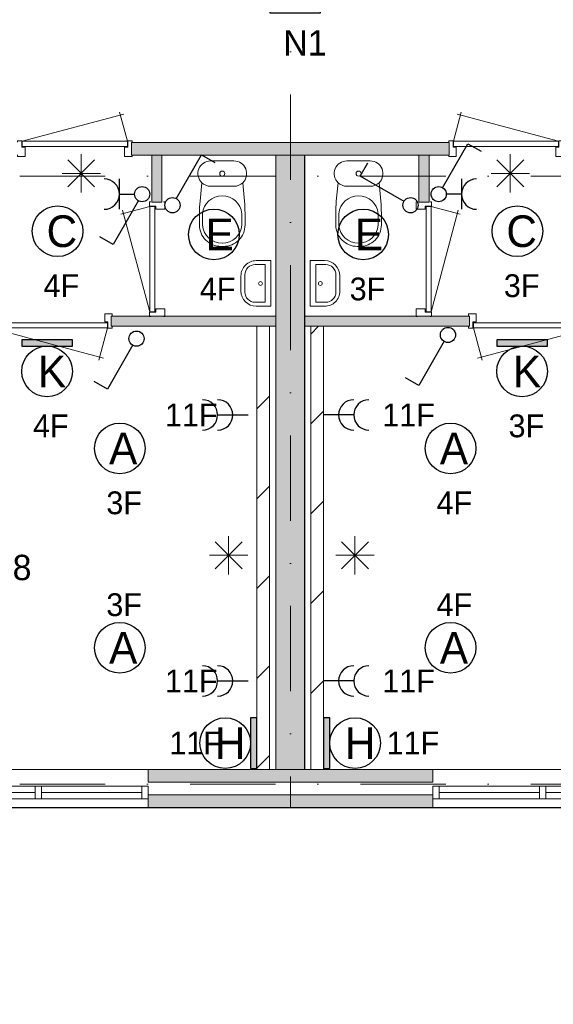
# Model space of a CAD drawing. Header units: millimetres. Extents: x 84337 to 168437, y -3060 to 56340.
# Tile 8 of 84: x 101781 to 105997, y 3132 to 10904. Entities that reach past the tile are written whole.
import ezdxf
from ezdxf.enums import TextEntityAlignment as Align
from ezdxf.xclip import XClip

# ---------------------------------------------------------------- set-up
doc = ezdxf.new("R2010")
doc.units = ezdxf.units.MM
doc.header["$PDMODE"] = 3
doc.header["$PDSIZE"] = 1
doc.linetypes.add('DGN4', pattern=[1345.6, 672.8, -336.4, 0, -336.4])
for name, color, linetype in [('14', 7, 'Continuous'), ('16', 7, 'Continuous'), ('17', 7, 'Continuous'), ('18', 7, 'Continuous'), ('19', 7, 'Continuous'), ('20', 7, 'Continuous'), ('30', 7, 'Continuous'), ('32', 7, 'Continuous'), ('33', 7, 'Continuous'), ('40', 7, 'Continuous'), ('48', 7, 'Continuous'), ('5', 7, 'Continuous'), ('56', 7, 'Continuous'), ('58', 7, 'Continuous'), ('62', 7, 'Continuous')]:
    doc.layers.add(name, color=color, linetype=linetype)
doc.styles.add('dgn001', font='dgn001.shx')
doc.styles.add('dgn003', font='dgn003.shx')
doc.styles.get("Standard").update_dxf_attribs({"font": 'arial.ttf'})
doc.dimstyles.get("Standard").update_dxf_attribs({"dimtxt": 0.18, "dimasz": 0.18, "dimexe": 0.18, "dimexo": 0.0625, "dimgap": 0.09, "dimtad": 0, "dimtih": 1, "dimtoh": 1, "dimdec": 4, "dimzin": 0, "dimdsep": 46, "dimtxsty": 'Standard', "dimcen": 0.09, "dimadec": 0, "dimazin": 0, "dimtfac": 1, "dimtdec": 4, "dimtofl": 0, "dimtmove": 0, "dimatfit": 3, "dimfxl": 1, "dimtolj": 1, "dimtzin": 0, "dimarcsym": 0})

# ---------------------------------------------------------------- blocks, each defined once
blk = doc.blocks.new('EA713')
at = {"layer": '18'}
blk.add_hatch(color=3, dxfattribs=at).paths.add_polyline_path([(0, -200), (0, 200), (-50, 200), (-50, -200)])
at = {"layer": '18', "color": 3, "linetype": 'Continuous', "lineweight": 30, "flags": 128}
blk.add_lwpolyline([(0, -200), (0, 200), (-50, 200), (-50, -200), (0, -200)], dxfattribs=at)
at = {"layer": '18', "color": 3, "linetype": 'Continuous', "lineweight": 30}
blk.add_circle((-250.01, -0.01), 200, dxfattribs=at)
at = {"layer": '18', "color": 1, "linetype": 'Continuous', "lineweight": 13, "style": 'dgn001'}
blk.add_text('11F', height=180, dxfattribs=at).set_placement((-276.05, 0), align=Align.MIDDLE_RIGHT)
at = {"layer": '18', "color": 2, "linetype": 'Continuous', "lineweight": 13, "style": 'dgn001'}
blk.add_text('H', height=249.99, dxfattribs=at).set_placement((-210.335, -0.005), align=Align.MIDDLE_CENTER)
blk = doc.blocks.new('EA925')
at = {"layer": '18'}
blk.add_hatch(color=3, dxfattribs=at).paths.add_polyline_path([(-200, -50), (200, -50), (200, 0), (-200, 0)])
at = {"layer": '18', "color": 3, "linetype": 'Continuous', "lineweight": 30, "flags": 128}
blk.add_lwpolyline([(-200, -50), (200, -50), (200, 0), (-200, 0), (-200, -50)], dxfattribs=at)
at = {"layer": '18', "color": 3, "linetype": 'Continuous', "lineweight": 30}
blk.add_circle((0, -250), 200, dxfattribs=at)
at = {"layer": '18', "color": 2, "linetype": 'Continuous', "lineweight": 13, "style": 'dgn001'}
blk.add_text('K', height=249.99, dxfattribs=at).set_placement((39.655, -250.005), align=Align.MIDDLE_CENTER)
at = {"layer": '18', "color": 1, "linetype": 'Continuous', "lineweight": 13, "style": 'dgn001'}
blk.add_text('4F', height=180, dxfattribs=at).set_placement((29.75, -590), align=Align.TOP_CENTER)
blk = doc.blocks.new('EA817')
at = {"layer": '18'}
blk.add_hatch(color=3, dxfattribs=at).paths.add_polyline_path([(50, -200), (50, 200), (0, 200), (0, -200)])
at = {"layer": '18', "color": 3, "linetype": 'Continuous', "lineweight": 30, "flags": 128}
blk.add_lwpolyline([(50, -200), (50, 200), (0, 200), (0, -200), (50, -200)], dxfattribs=at)
at = {"layer": '18', "color": 3, "linetype": 'Continuous', "lineweight": 30}
blk.add_circle((250, 0), 200, dxfattribs=at)
at = {"layer": '18', "color": 2, "linetype": 'Continuous', "lineweight": 13, "style": 'dgn001'}
blk.add_text('H', height=249.99, dxfattribs=at).set_placement((289.665, -0.005), align=Align.MIDDLE_CENTER)
at = {"layer": '18', "color": 1, "linetype": 'Continuous', "lineweight": 13, "style": 'dgn001'}
blk.add_text('11F', height=180, dxfattribs=at).set_placement((500, 0), align=Align.MIDDLE_LEFT)
blk = doc.blocks.new('EA930')
at = {"layer": '18'}
blk.add_hatch(color=3, dxfattribs=at).paths.add_polyline_path([(-200, -50), (200, -50), (200, 0), (-200, 0)])
at = {"layer": '18', "color": 3, "linetype": 'Continuous', "lineweight": 30, "flags": 128}
blk.add_lwpolyline([(-200, -50), (200, -50), (200, 0), (-200, 0), (-200, -50)], dxfattribs=at)
at = {"layer": '18', "color": 3, "linetype": 'Continuous', "lineweight": 30}
blk.add_circle((0, -250), 200, dxfattribs=at)
at = {"layer": '18', "color": 2, "linetype": 'Continuous', "lineweight": 13, "style": 'dgn001'}
blk.add_text('K', height=250, dxfattribs=at).set_placement((39.7, -250), align=Align.MIDDLE_CENTER)
at = {"layer": '18', "color": 1, "linetype": 'Continuous', "lineweight": 13, "style": 'dgn001'}
blk.add_text('3F', height=180, dxfattribs=at).set_placement((34, -590), align=Align.TOP_CENTER)
blk = doc.blocks.new('ED914')
at = {"layer": '20'}
h = blk.add_hatch(color=4, dxfattribs=at)
edge = h.paths.add_edge_path()
edge.add_arc((-0.4, -0.1), 80, 0, 360)
at = {"layer": '20', "color": 4, "linetype": 'Continuous', "lineweight": 40}
for p, q in [((-160, 160), (160, -160)), ((-160, -160), (160, 160))]:
    blk.add_line(p, q, dxfattribs=at)
at = {"layer": '20', "color": 3, "linetype": 'Continuous', "lineweight": 30, "flags": 128}
blk.add_lwpolyline([(-200, -200), (200, -200), (200, 200), (-200, 200), (-200, -200)], dxfattribs=at)
at = {"layer": '20', "color": 4, "linetype": 'Continuous', "lineweight": 40}
blk.add_circle((-0.4, -0.1), 80, dxfattribs=at)
at = {"layer": '20', "color": 1, "linetype": 'Continuous', "lineweight": 13, "style": 'dgn001'}
blk.add_text('5F', height=144, dxfattribs=at).set_placement((28, 238.4), align=Align.CENTER)
at = {"layer": '20', "color": 2, "linetype": 'Continuous', "lineweight": 30, "style": 'dgn001'}
blk.add_text('N1', height=200, dxfattribs=at).set_placement((76.6, -337.6), align=Align.TOP_CENTER)
blk = doc.blocks.new('EC6418')
at = {"layer": '18', "color": 3, "linetype": 'Continuous', "lineweight": 30}
blk.add_circle((0, 0), 200, dxfattribs=at)
at = {"layer": '18', "color": 1, "linetype": 'Continuous', "lineweight": 13, "style": 'dgn001'}
blk.add_text('3F', height=180, dxfattribs=at).set_placement((34, 250), align=Align.CENTER)
at = {"layer": '18', "color": 2, "linetype": 'Continuous', "lineweight": 13, "style": 'dgn001'}
blk.add_text('A', height=250, dxfattribs=at).set_placement((26.9, 0), align=Align.MIDDLE_CENTER)
blk = doc.blocks.new('EC6419')
at = {"layer": '18', "color": 3, "linetype": 'Continuous', "lineweight": 30}
blk.add_circle((-0.015, 0.01), 200, dxfattribs=at)
at = {"layer": '18', "color": 2, "linetype": 'Continuous', "lineweight": 13, "style": 'dgn001'}
blk.add_text('A', height=249.99, dxfattribs=at).set_placement((26.855, -0.005), align=Align.MIDDLE_CENTER)
at = {"layer": '18', "color": 1, "linetype": 'Continuous', "lineweight": 13, "style": 'dgn001'}
blk.add_text('3F', height=180, dxfattribs=at).set_placement((34, -340), align=Align.TOP_CENTER)
blk = doc.blocks.new('EC6420')
at = {"layer": '18', "color": 3, "linetype": 'Continuous', "lineweight": 30}
blk.add_circle((0, 0), 200, dxfattribs=at)
at = {"layer": '18', "color": 2, "linetype": 'Continuous', "lineweight": 13, "style": 'dgn001'}
blk.add_text('A', height=250, dxfattribs=at).set_placement((26.9, 0), align=Align.MIDDLE_CENTER)
at = {"layer": '18', "color": 1, "linetype": 'Continuous', "lineweight": 13, "style": 'dgn001'}
blk.add_text('4F', height=180, dxfattribs=at).set_placement((29.7, -340), align=Align.TOP_CENTER)
blk = doc.blocks.new('EC6421')
at = {"layer": '18', "color": 3, "linetype": 'Continuous', "lineweight": 30}
blk.add_circle((0, 0), 200, dxfattribs=at)
at = {"layer": '18', "color": 1, "linetype": 'Continuous', "lineweight": 13, "style": 'dgn001'}
blk.add_text('4F', height=180, dxfattribs=at).set_placement((29.7, 250), align=Align.CENTER)
at = {"layer": '18', "color": 2, "linetype": 'Continuous', "lineweight": 13, "style": 'dgn001'}
blk.add_text('A', height=250, dxfattribs=at).set_placement((26.9, 0), align=Align.MIDDLE_CENTER)
blk = doc.blocks.new('EC6426')
at = {"layer": '18', "color": 3, "linetype": 'Continuous', "lineweight": 30}
blk.add_circle((-0.005, 0), 200, dxfattribs=at)
at = {"layer": '18', "color": 2, "linetype": 'Continuous', "lineweight": 13, "style": 'dgn001'}
blk.add_text('C', height=249.99, dxfattribs=at).set_placement((33.755, -0.005), align=Align.MIDDLE_CENTER)
at = {"layer": '18', "color": 1, "linetype": 'Continuous', "lineweight": 13, "style": 'dgn001'}
blk.add_text('3F', height=180, dxfattribs=at).set_placement((34, -340), align=Align.TOP_CENTER)
blk = doc.blocks.new('EC6427')
at = {"layer": '18', "color": 3, "linetype": 'Continuous', "lineweight": 30}
blk.add_circle((-0.005, 0), 200, dxfattribs=at)
at = {"layer": '18', "color": 2, "linetype": 'Continuous', "lineweight": 13, "style": 'dgn001'}
blk.add_text('E', height=249.99, dxfattribs=at).set_placement((45.555, -0.005), align=Align.MIDDLE_CENTER)
at = {"layer": '18', "color": 1, "linetype": 'Continuous', "lineweight": 13, "style": 'dgn001'}
blk.add_text('3F', height=180, dxfattribs=at).set_placement((34, -340), align=Align.TOP_CENTER)
blk = doc.blocks.new('EC6428')
at = {"layer": '18', "color": 3, "linetype": 'Continuous', "lineweight": 30}
blk.add_circle((0.005, 0), 200, dxfattribs=at)
at = {"layer": '18', "color": 2, "linetype": 'Continuous', "lineweight": 13, "style": 'dgn001'}
blk.add_text('E', height=249.99, dxfattribs=at).set_placement((45.555, -0.005), align=Align.MIDDLE_CENTER)
at = {"layer": '18', "color": 1, "linetype": 'Continuous', "lineweight": 13, "style": 'dgn001'}
blk.add_text('4F', height=180, dxfattribs=at).set_placement((29.76, -340), align=Align.TOP_CENTER)
blk = doc.blocks.new('EC6429')
at = {"layer": '18', "color": 3, "linetype": 'Continuous', "lineweight": 30}
blk.add_circle((-0.005, 0), 200, dxfattribs=at)
at = {"layer": '18', "color": 2, "linetype": 'Continuous', "lineweight": 13, "style": 'dgn001'}
blk.add_text('C', height=249.99, dxfattribs=at).set_placement((33.755, -0.005), align=Align.MIDDLE_CENTER)
at = {"layer": '18', "color": 1, "linetype": 'Continuous', "lineweight": 13, "style": 'dgn001'}
blk.add_text('4F', height=180, dxfattribs=at).set_placement((29.74, -340), align=Align.TOP_CENTER)
blk = doc.blocks.new('EL1121')
at = {"layer": '16', "color": 3, "linetype": 'Continuous', "lineweight": 30}
blk.add_line((-240, 0), (0, 0), dxfattribs=at)
for centre in [(-360, 0), (-240, 0)]:
    blk.add_arc(centre, 120, 270, 90, dxfattribs=at)
at = {"layer": '16', "color": 2, "linetype": 'Continuous', "lineweight": 13, "style": 'dgn001'}
blk.add_text('11F', height=180, dxfattribs=at).set_placement((-241.05, 0), align=Align.MIDDLE_RIGHT)
blk = doc.blocks.new('EL1122')
at = {"layer": '16', "color": 3, "linetype": 'Continuous', "lineweight": 30}
blk.add_line((-240, 0), (0, 0), dxfattribs=at)
for centre in [(-360, 0), (-240, 0)]:
    blk.add_arc(centre, 120, 270, 90, dxfattribs=at)
at = {"layer": '16', "color": 2, "linetype": 'Continuous', "lineweight": 13, "style": 'dgn001'}
blk.add_text('11F', height=180, dxfattribs=at).set_placement((-241.05, 0), align=Align.MIDDLE_RIGHT)
blk = doc.blocks.new('EL1127')
at = {"layer": '16', "color": 3, "linetype": 'Continuous', "lineweight": 30}
blk.add_line((240, 0), (0, 0), dxfattribs=at)
for centre in [(240, 0), (360, 0)]:
    blk.add_arc(centre, 120, 90, 270, dxfattribs=at)
at = {"layer": '16', "color": 2, "linetype": 'Continuous', "lineweight": 13, "style": 'dgn001'}
blk.add_text('11F', height=180, dxfattribs=at).set_placement((465, 0), align=Align.MIDDLE_LEFT)
blk = doc.blocks.new('EL1128')
at = {"layer": '16', "color": 3, "linetype": 'Continuous', "lineweight": 30}
blk.add_line((240, 0), (0, 0), dxfattribs=at)
for centre in [(240, 0), (360, 0)]:
    blk.add_arc(centre, 120, 90, 270, dxfattribs=at)
at = {"layer": '16', "color": 2, "linetype": 'Continuous', "lineweight": 13, "style": 'dgn001'}
blk.add_text('11F', height=180, dxfattribs=at).set_placement((465, 0), align=Align.MIDDLE_LEFT)
blk = doc.blocks.new('EH0144')
at = {"layer": '19', "color": 3, "linetype": 'Continuous', "lineweight": 30}
for p, q in [((-398, 230), (-338, 335)), ((-50, 30), (-398, 230))]:
    blk.add_line(p, q, dxfattribs=at)
blk.add_circle((0, 0), 60, dxfattribs=at)
blk = doc.blocks.new('EK136')
at = {"layer": '19', "color": 3, "linetype": 'Continuous', "lineweight": 30}
for p, q in [((30, 50), (230, 398)), ((230, 398), (335, 338)), ((180, 120), (180, -120)), ((180, 0), (60, 0))]:
    blk.add_line(p, q, dxfattribs=at)
blk.add_circle((0, 0), 60, dxfattribs=at)
blk.add_arc((300, 0), 120, 90, 270, dxfattribs=at)
blk = doc.blocks.new('EH0145')
at = {"layer": '19', "color": 3, "linetype": 'Continuous', "lineweight": 30}
for p, q in [((-30, -50), (-230, -398)), ((-230, -398), (-335, -338))]:
    blk.add_line(p, q, dxfattribs=at)
blk.add_circle((0, 0), 60, dxfattribs=at)
blk = doc.blocks.new('EH0150')
at = {"layer": '19', "color": 3, "linetype": 'Continuous', "lineweight": 30}
for p, q in [((-30, -50), (-230, -398)), ((-230, -398), (-335, -338))]:
    blk.add_line(p, q, dxfattribs=at)
blk.add_circle((0, 0), 60, dxfattribs=at)
blk = doc.blocks.new('EK137')
at = {"layer": '19', "color": 3, "linetype": 'Continuous', "lineweight": 30}
for p, q in [((-180, -120), (-180, 120)), ((-180, 0), (-60, 0)), ((-30, -50), (-230, -398)), ((-230, -398), (-335, -338))]:
    blk.add_line(p, q, dxfattribs=at)
blk.add_circle((0, 0), 60, dxfattribs=at)
blk.add_arc((-300, 0), 120, 270, 90, dxfattribs=at)
blk = doc.blocks.new('EH0151')
at = {"layer": '19', "color": 3, "linetype": 'Continuous', "lineweight": 30}
for p, q in [((30, 50), (230, 398)), ((230, 398), (335, 338))]:
    blk.add_line(p, q, dxfattribs=at)
blk.add_circle((0, 0), 60, dxfattribs=at)
blk = doc.blocks.new('CLOS022')
at = {"layer": '40', "color": 7, "linetype": 'Continuous', "lineweight": 0}
for p, q in [((-92.5, -220), (92.5, -220)), ((-155, -527.8), (-155, -435.5)), ((155, -527.8), (155, -435.8)), ((-1.1, -670), (0.8, -670))]:
    blk.add_line(p, q, dxfattribs=at)
at = {"layer": '40', "color": 7, "linetype": 'Continuous', "lineweight": 0, "flags": 128}
for points in [[(-175.7, -338.3), (-162, -191.9), (-162, -191.9, -0.674333), (-92.5, -20), (-92.5, -20), (92.5, -20), (92.5, -20, -0.674333), (162, -191.9), (162, -191.9), (175.7, -338.3), (175.7, -338.3, -0.023285), (180, -431.3), (180, -431.3), (180, -525), (180, -525, -0.414214), (10, -695), (10, -695), (-10, -695), (-10, -695, -0.414214), (-180, -525), (-180, -525), (-180, -431.3), (-180, -431.3, -0.023285), (-175.7, -338.3)], [(-155, -436.6, -0.917514), (155, -436.6)], [(155, -527.8, -0.917521), (-155, -527.8)]]:
    blk.add_lwpolyline(points, format="xyb", dxfattribs=at)
at = {"layer": '40', "color": 7, "linetype": 'Continuous', "lineweight": 0}
blk.add_circle((0, -120), 20, dxfattribs=at)
for centre, start, end in [((-92.5, -120), 225.97272, 270), ((92.5, -120), 270, 314.02728)]:
    blk.add_arc(centre, 100, start, end, dxfattribs=at)
blk = doc.blocks.new('FT012')
at = {"layer": '40', "color": 7, "linetype": 'Continuous', "lineweight": 0}
for p, q in [((-135.1, 180), (-20, 180)), ((-20, 180), (-20, -180)), ((-64.6, 148.9), (-64.6, -148.9)), ((-64.6, -148.9), (-144, -148.9))]:
    blk.add_line(p, q, dxfattribs=at)
at = {"layer": '40', "color": 7, "linetype": 'Continuous', "lineweight": 0, "flags": 128}
for points in [[(-255.1, 60, -0.414214), (-135.1, 180)], [(-224, 68.9, -0.414214), (-144, 148.9)]]:
    blk.add_lwpolyline(points, format="xyb", dxfattribs=at)
for points in [[(-144, 148.9), (-64.6, 148.9)], [(-255.1, -60), (-255.1, 60)], [(-224, -68.9), (-224, 68.9)], [(-20, -180), (-135.1, -180)]]:
    blk.add_lwpolyline(points, dxfattribs=at)
at = {"layer": '40', "color": 7, "linetype": 'Continuous', "lineweight": 0}
blk.add_circle((-101.1, -0.9), 15.1, dxfattribs=at)
for centre, radius in [((-135.1, -60), 120), ((-144, -68.9), 80)]:
    blk.add_arc(centre, radius, 180, 270, dxfattribs=at)
blk = doc.blocks.new('930L092')
at = {"layer": '33', "color": 1, "linetype": 'Continuous', "lineweight": 0}
for p, q in [((38, -98), (936.31, -338.7)), ((968, -98), (899.56, -353.44))]:
    blk.add_line(p, q, dxfattribs=at)
at = {"layer": '33', "color": 92, "linetype": 'Continuous', "lineweight": 13, "true_color": 0x00e100, "flags": 128}
for points in [[(0, -90), (0, -101), (35, -101), (35, -51), (60, -51), (60, 11), (0, 11), (0, 0)], [(1006, -90), (1006, -101), (971, -101), (971, -51), (946, -51), (946, 11), (1006, 11), (1006, 0)]]:
    blk.add_lwpolyline(points, dxfattribs=at)
at = {"layer": '33', "color": 2, "linetype": 'Continuous', "lineweight": 13, "true_color": 0xf0f000, "flags": 128}
blk.add_lwpolyline([(968, -98), (38, -98), (38, -58), (968, -58), (968, -98)], dxfattribs=at)
blk = doc.blocks.new('830R107')
at = {"layer": '33', "color": 1, "linetype": 'Continuous', "lineweight": 0}
for p, q in [((-108, -38), (-336.87, -99.32)), ((-108, -868), (-322.82, -66.28))]:
    blk.add_line(p, q, dxfattribs=at)
at = {"layer": '33', "color": 92, "linetype": 'Continuous', "lineweight": 13, "true_color": 0x00e100, "flags": 128}
for points in [[(-100, 0), (-111, 0), (-111, -35), (-61, -35), (-61, -60), (11, -60), (11, 0), (0, 0)], [(-100, -906), (-111, -906), (-111, -871), (-61, -871), (-61, -846), (11, -846), (11, -906), (0, -906)]]:
    blk.add_lwpolyline(points, dxfattribs=at)
at = {"layer": '33', "color": 2, "linetype": 'Continuous', "lineweight": 13, "true_color": 0xf0f000, "flags": 128}
blk.add_lwpolyline([(-108, -868), (-108, -38), (-68, -38), (-68, -868), (-108, -868)], dxfattribs=at)
blk = doc.blocks.new('830R108')
at = {"layer": '33', "color": 1, "linetype": 'Continuous', "lineweight": 0}
for p, q in [((-868, 108), (-66.28, 322.82)), ((-38, 108), (-99.32, 336.87))]:
    blk.add_line(p, q, dxfattribs=at)
at = {"layer": '33', "color": 92, "linetype": 'Continuous', "lineweight": 13, "true_color": 0x00e100, "flags": 128}
for points in [[(-906, 100), (-906, 111), (-871, 111), (-871, 61), (-846, 61), (-846, -11), (-906, -11), (-906, 0)], [(0, 100), (0, 111), (-35, 111), (-35, 61), (-60, 61), (-60, -11), (0, -11), (0, 0)]]:
    blk.add_lwpolyline(points, dxfattribs=at)
at = {"layer": '33', "color": 2, "linetype": 'Continuous', "lineweight": 13, "true_color": 0xf0f000, "flags": 128}
blk.add_lwpolyline([(-868, 108), (-38, 108), (-38, 68), (-868, 68), (-868, 108)], dxfattribs=at)
blk = doc.blocks.new('930L093')
at = {"layer": '33', "color": 1, "linetype": 'Continuous', "lineweight": 0}
for p, q in [((-968, -98), (-899.56, -353.44)), ((-38, -98), (-936.31, -338.7))]:
    blk.add_line(p, q, dxfattribs=at)
at = {"layer": '33', "color": 92, "linetype": 'Continuous', "lineweight": 13, "true_color": 0x00e100, "flags": 128}
for points in [[(-1006, -90), (-1006, -101), (-971, -101), (-971, -51), (-946, -51), (-946, 11), (-1006, 11), (-1006, 0)], [(0, -90), (0, -101), (-35, -101), (-35, -51), (-60, -51), (-60, 11), (0, 11), (0, 0)]]:
    blk.add_lwpolyline(points, dxfattribs=at)
at = {"layer": '33', "color": 2, "linetype": 'Continuous', "lineweight": 13, "true_color": 0xf0f000, "flags": 128}
blk.add_lwpolyline([(-968, -98), (-38, -98), (-38, -58), (-968, -58), (-968, -98)], dxfattribs=at)
blk = doc.blocks.new('830R1010')
at = {"layer": '33', "color": 1, "linetype": 'Continuous', "lineweight": 0}
for p, q in [((108, -38), (336.87, -99.32)), ((108, -868), (322.82, -66.28))]:
    blk.add_line(p, q, dxfattribs=at)
at = {"layer": '33', "color": 92, "linetype": 'Continuous', "lineweight": 13, "true_color": 0x00e100, "flags": 128}
for points in [[(100, 0), (111, 0), (111, -35), (61, -35), (61, -60), (-11, -60), (-11, 0), (0, 0)], [(100, -906), (111, -906), (111, -871), (61, -871), (61, -846), (-11, -846), (-11, -906), (0, -906)]]:
    blk.add_lwpolyline(points, dxfattribs=at)
at = {"layer": '33', "color": 2, "linetype": 'Continuous', "lineweight": 13, "true_color": 0xf0f000, "flags": 128}
blk.add_lwpolyline([(108, -868), (108, -38), (68, -38), (68, -868), (108, -868)], dxfattribs=at)
blk = doc.blocks.new('CLOS023')
at = {"layer": '40', "color": 7, "linetype": 'Continuous', "lineweight": 0}
for p, q in [((92.5, -220), (-92.5, -220)), ((-155, -527.8), (-155, -435.8)), ((155, -527.8), (155, -435.5)), ((1.1, -670), (-0.8, -670))]:
    blk.add_line(p, q, dxfattribs=at)
at = {"layer": '40', "color": 7, "linetype": 'Continuous', "lineweight": 0, "flags": 128}
for points in [[(175.7, -338.3), (162, -191.9), (162, -191.9, 0.674333), (92.5, -20), (92.5, -20), (-92.5, -20), (-92.5, -20, 0.674333), (-162, -191.9), (-162, -191.9), (-175.7, -338.3), (-175.7, -338.3, 0.023285), (-180, -431.3), (-180, -431.3), (-180, -525), (-180, -525, 0.414214), (-10, -695), (-10, -695), (10, -695), (10, -695, 0.414214), (180, -525), (180, -525), (180, -431.3), (180, -431.3, 0.023285), (175.7, -338.3)], [(-92.5, -220, -0.194504), (-162, -191.9)], [(162, -191.9, -0.194504), (92.5, -220)]]:
    blk.add_lwpolyline(points, format="xyb", dxfattribs=at)
at = {"layer": '40', "color": 7, "linetype": 'Continuous', "lineweight": 0}
blk.add_circle((0, -120), 20, dxfattribs=at)
for centre, start, end in [((0, -450), 4.92635, 175.07365), ((0, -514.4), 184.9259, 355.0741)]:
    blk.add_arc(centre, 155.6, start, end, dxfattribs=at)
blk = doc.blocks.new('FT013')
at = {"layer": '40', "color": 7, "linetype": 'Continuous', "lineweight": 0}
for p, q in [((135.1, 180), (20, 180)), ((20, 180), (20, -180)), ((64.6, 148.9), (64.6, -148.9)), ((64.6, -148.9), (144, -148.9))]:
    blk.add_line(p, q, dxfattribs=at)
at = {"layer": '40', "color": 7, "linetype": 'Continuous', "lineweight": 0, "flags": 128}
for points in [[(144, 148.9), (64.6, 148.9)], [(224, -68.9), (224, 68.9)], [(255.1, -60), (255.1, 60)], [(20, -180), (135.1, -180)]]:
    blk.add_lwpolyline(points, dxfattribs=at)
for points in [[(255.1, -60, -0.414214), (135.1, -180)], [(224, -68.9, -0.414214), (144, -148.9)]]:
    blk.add_lwpolyline(points, format="xyb", dxfattribs=at)
at = {"layer": '40', "color": 7, "linetype": 'Continuous', "lineweight": 0}
blk.add_circle((101.1, -0.9), 15.1, dxfattribs=at)
for centre, radius in [((135.1, 60), 120), ((144, 68.9), 80)]:
    blk.add_arc(centre, radius, 0, 90, dxfattribs=at)
blk = doc.blocks.new('830R1011')
at = {"layer": '33', "color": 1, "linetype": 'Continuous', "lineweight": 0}
for p, q in [((38, 108), (99.32, 336.87)), ((868, 108), (66.28, 322.82))]:
    blk.add_line(p, q, dxfattribs=at)
at = {"layer": '33', "color": 92, "linetype": 'Continuous', "lineweight": 13, "true_color": 0x00e100, "flags": 128}
for points in [[(0, 100), (0, 111), (35, 111), (35, 61), (60, 61), (60, -11), (0, -11), (0, 0)], [(906, 100), (906, 111), (871, 111), (871, 61), (846, 61), (846, -11), (906, -11), (906, 0)]]:
    blk.add_lwpolyline(points, dxfattribs=at)
at = {"layer": '33', "color": 2, "linetype": 'Continuous', "lineweight": 13, "true_color": 0xf0f000, "flags": 128}
blk.add_lwpolyline([(868, 108), (38, 108), (38, 68), (868, 68), (868, 108)], dxfattribs=at)
blk = doc.blocks.new('_DotSmall')
at = {"color": 0, "linetype": 'ByBlock', "const_width": 0.5}
blk.add_lwpolyline([(-0.0625, 0, 1), (0.0625, 0, 1)], format="xyb", close=True, dxfattribs=at)
blk = doc.blocks.new('*D8015')
at = {"layer": '58', "color": 3, "linetype": 'Continuous', "lineweight": 0, "transparency": 16777216}
for p, q in [((13730.5, 82.2), (12650.5, 82.2)), ((13960.5, 82.2), (13730.5, 82.2)), ((13960.5, 82.2), (15040.5, 82.2))]:
    blk.add_line(p, q, dxfattribs=at)
at = {"layer": 'Defpoints', "color": 0, "linetype": 'Continuous', "transparency": 16777216}
for p in [(13730.5, 3207.8), (13960.5, 3207.8), (13730.5, 82.2)]:
    blk.add_point(p, dxfattribs=at)
at = {"layer": '58', "color": 3, "linetype": 'Continuous', "lineweight": 0, "transparency": 16777216, "xscale": 1080, "yscale": 1080, "zscale": 1080}
blk.add_blockref('_DotSmall', (13730.5, 82.2), dxfattribs=at)
at = {"layer": '58', "color": 3, "linetype": 'Continuous', "lineweight": 0, "transparency": 16777216, "xscale": 1080, "yscale": 1080, "zscale": 1080, "rotation": 180}
blk.add_blockref('_DotSmall', (13960.5, 82.2), dxfattribs=at)
at = {"layer": '58', "color": 3, "linetype": 'Continuous', "lineweight": 0, "transparency": 16777216, "insert": (13845.5, 284.4), "char_height": 200, "attachment_point": 5, "style": 'dgn003'}
blk.add_mtext('\\A1;230', dxfattribs=at)
blk = doc.blocks.new('EAE647')
at = {"layer": '5', "color": 3, "linetype": 'Continuous', "lineweight": 0}
for p, q in [((106.04, -106.05), (-106.06, 106.05)), ((-106.06, -106.05), (106.04, 106.05)), ((0, -151.5), (0, 151.5)), ((-151.5, 0), (151.5, 0))]:
    blk.add_line(p, q, dxfattribs=at)
blk = doc.blocks.new('EAE648')
at = {"layer": '5', "color": 3, "linetype": 'Continuous', "lineweight": 0}
for p, q in [((106.04, -106.05), (-106.06, 106.05)), ((-106.06, -106.05), (106.04, 106.05)), ((0, -151.5), (0, 151.5)), ((-151.5, 0), (151.5, 0))]:
    blk.add_line(p, q, dxfattribs=at)
blk = doc.blocks.new('EAE656')
at = {"layer": '5', "color": 3, "linetype": 'Continuous', "lineweight": 0}
for p, q in [((106.04, -106.05), (-106.06, 106.05)), ((-106.06, -106.05), (106.04, 106.05)), ((0, -151.5), (0, 151.5)), ((-151.5, 0), (151.5, 0))]:
    blk.add_line(p, q, dxfattribs=at)
blk = doc.blocks.new('EAE657')
at = {"layer": '5', "color": 3, "linetype": 'Continuous', "lineweight": 0}
for p, q in [((106.04, -106.05), (-106.06, 106.05)), ((-106.06, -106.05), (106.04, 106.05)), ((0, -151.5), (0, 151.5)), ((-151.5, 0), (151.5, 0))]:
    blk.add_line(p, q, dxfattribs=at)
blk = doc.blocks.new('50E03_329_B02 - Default')
at = {"layer": '16'}
for color, points in [(9, [(12724.76, 3207.77), (14974.76, 3207.77), (14974.76, 3107.77), (12724.76, 3107.77)]), (7, [(12724.76, 3007.77), (14974.76, 3007.77), (14974.76, 2907.77), (12724.76, 2907.77)])]:
    blk.add_hatch(color=color, dxfattribs=at).paths.add_polyline_path(points)
at = {"layer": '62'}
for color, points in [(7, [(12594.76, 8057.77), (13849.76, 8057.77), (13849.76, 8157.77), (12594.76, 8157.77)]), (7, [(15104.76, 8057.77), (13849.76, 8057.77), (13849.76, 8157.77), (15104.76, 8157.77)]), (9, [(12754.76, 7687.77), (12834.76, 7687.77), (12834.76, 8057.77), (12754.76, 8057.77)]), (9, [(13734.76, 8057.77), (13960.52, 8057.77), (13960.52, 3207.77), (13734.76, 3207.77)]), (9, [(14944.76, 7687.77), (14864.76, 7687.77), (14864.76, 8057.77), (14944.76, 8057.77)]), (9, [(12434.76, 6787.77), (13734.76, 6787.77), (13734.76, 6707.77), (12434.76, 6707.77)]), (9, [(15264.76, 6787.77), (13964.76, 6787.77), (13964.76, 6707.77), (15264.76, 6707.77)])]:
    blk.add_hatch(color=color, dxfattribs=at).paths.add_polyline_path(points)
at = {"layer": '16', "color": 92, "linetype": 'Continuous', "lineweight": 0, "true_color": 0x00e100, "flags": 128}
for points in [[(12594.76, 8157.77), (13849.76, 8157.77), (13849.76, 8057.77), (12594.76, 8057.77), (12594.76, 8157.77)], [(15104.76, 8157.77), (13849.76, 8157.77), (13849.76, 8057.77), (15104.76, 8057.77), (15104.76, 8157.77)], [(12754.76, 8057.77), (12834.76, 8057.77), (12834.76, 7687.77), (12754.76, 7687.77), (12754.76, 8057.77)], [(14944.76, 8057.77), (14864.76, 8057.77), (14864.76, 7687.77), (14944.76, 7687.77), (14944.76, 8057.77)], [(13734.76, 6787.77), (12434.76, 6787.77), (12434.76, 6707.77), (13734.76, 6707.77), (13734.76, 6787.77)], [(13964.76, 6787.77), (15264.76, 6787.77), (15264.76, 6707.77), (13964.76, 6707.77), (13964.76, 6787.77)], [(12724.76, 3207.77), (14974.76, 3207.77), (14974.76, 3107.77), (12724.76, 3107.77), (12724.76, 3207.77)], [(12724.76, 3007.77), (14974.76, 3007.77), (14974.76, 2907.77), (12724.76, 2907.77), (12724.76, 3007.77)]]:
    blk.add_lwpolyline(points, dxfattribs=at)
at = {"layer": '16', "color": 9, "linetype": 'Continuous', "lineweight": 0, "flags": 128}
blk.add_lwpolyline([(12724.76, 3207.77), (14974.76, 3207.77), (14974.76, 3107.77), (12724.76, 3107.77), (12724.76, 3207.77)], dxfattribs=at)
at = {"layer": '16', "color": 7, "linetype": 'Continuous', "lineweight": 0, "flags": 128}
blk.add_lwpolyline([(12724.76, 3007.77), (14974.76, 3007.77), (14974.76, 2907.77), (12724.76, 2907.77), (12724.76, 3007.77)], dxfattribs=at)
at = {"layer": '17', "color": 92, "linetype": 'Continuous', "lineweight": 0, "true_color": 0x00e100, "flags": 128}
blk.add_lwpolyline([(13964.76, 8057.77), (13734.76, 8057.77), (13734.76, 3207.77), (13964.76, 3207.77), (13964.76, 8057.77)], dxfattribs=at)
at = {"layer": '30', "color": 3, "linetype": 'Continuous', "lineweight": 0}
for p, q in [((10174.76, 3207.77), (12724.76, 3207.77)), ((17524.76, 3207.77), (14974.76, 3207.77))]:
    blk.add_line(p, q, dxfattribs=at)
at = {"layer": '32', "color": 3, "linetype": 'Continuous', "lineweight": 0}
for p, q in [((12674.76, 3077.77), (10224.76, 3077.77)), ((15024.76, 3077.77), (17474.76, 3077.77)), ((10224.76, 2977.77), (12724.76, 2977.77)), ((11066.43, 3027.77), (11833.1, 3027.77)), ((11883.1, 3027.77), (12674.76, 3027.77)), ((17474.76, 2977.77), (14974.76, 2977.77)), ((15816.42, 3027.77), (15024.76, 3027.77)), ((16633.09, 3027.77), (15866.42, 3027.77))]:
    blk.add_line(p, q, dxfattribs=at)
at = {"layer": '32', "color": 3, "linetype": 'Continuous', "lineweight": 0, "flags": 128}
for points in [[(11833.1, 2977.77), (11883.1, 2977.77), (11883.1, 3077.77), (11833.1, 3077.77), (11833.1, 2977.77)], [(12674.76, 2977.77), (12724.76, 2977.77), (12724.76, 3077.77), (12674.76, 3077.77), (12674.76, 2977.77)], [(15024.76, 2977.77), (14974.76, 2977.77), (14974.76, 3077.77), (15024.76, 3077.77), (15024.76, 2977.77)], [(15866.42, 2977.77), (15816.42, 2977.77), (15816.42, 3077.77), (15866.42, 3077.77), (15866.42, 2977.77)]]:
    blk.add_lwpolyline(points, dxfattribs=at)
at = {"layer": '56', "color": 3, "linetype": 'DGN4', "lineweight": 0}
for p, q in [((13849.76, 50407.77), (13849.76, 1494.98)), ((51564.76, 7892.77), (-3435.24, 7892.77)), ((51564.76, 3092.77), (-3435.24, 3092.77))]:
    blk.add_line(p, q, dxfattribs=at)
at = {"layer": '62', "color": 7, "linetype": 'Continuous', "lineweight": 0, "flags": 128}
for points in [[(12594.76, 8057.77), (13849.76, 8057.77), (13849.76, 8157.77), (12594.76, 8157.77), (12594.76, 8057.77)], [(15104.76, 8057.77), (13849.76, 8057.77), (13849.76, 8157.77), (15104.76, 8157.77), (15104.76, 8057.77)]]:
    blk.add_lwpolyline(points, dxfattribs=at)
at = {"layer": '62', "color": 9, "linetype": 'Continuous', "lineweight": 0, "flags": 128}
for points in [[(12754.76, 7687.77), (12834.76, 7687.77), (12834.76, 8057.77), (12754.76, 8057.77), (12754.76, 7687.77)], [(13734.76, 8057.77), (13960.52, 8057.77), (13960.52, 3207.77), (13734.76, 3207.77), (13734.76, 8057.77)], [(14944.76, 7687.77), (14864.76, 7687.77), (14864.76, 8057.77), (14944.76, 8057.77), (14944.76, 7687.77)], [(12434.76, 6787.77), (13734.76, 6787.77), (13734.76, 6707.77), (12434.76, 6707.77), (12434.76, 6787.77)], [(15264.76, 6787.77), (13964.76, 6787.77), (13964.76, 6707.77), (15264.76, 6707.77), (15264.76, 6787.77)]]:
    blk.add_lwpolyline(points, dxfattribs=at)
at = {"color": 7, "linetype": 'Continuous', "lineweight": 0}
for name, p in [('830R108', (12599.47, 8059.67)), ('830R1011', (15100.05, 8059.67)), ('CLOS022', (13311.25, 8032.87)), ('CLOS023', (14388.27, 8032.87)), ('830R107', (12846.36, 7690.86)), ('830R1010', (14853.16, 7690.86)), ('FT012', (13714.33, 7045.73)), ('FT013', (13985.19, 7045.73)), ('930L092', (11436.53, 6793.74)), ('930L093', (16262.99, 6793.74))]:
    blk.add_blockref(name, p, dxfattribs=at)
at = {"layer": '48', "color": 7, "linetype": 'Continuous', "lineweight": 0, "style": 'dgn003'}
blk.add_text('B208', height=200, dxfattribs=at).set_placement((11491.76, 4803.56), align=Align.MIDDLE_CENTER)
at = {"layer": '58', "color": 3, "linetype": 'Continuous', "lineweight": 0}
dim = blk.add_linear_dim(base=(13730.52, 82.18), p1=(13960.52, 3207.77), p2=(13730.52, 3207.77), dimstyle='Standard', override={"dimscale": 1, "dimtxt": 200, "dimasz": 1080, "dimexe": 0, "dimexo": 0, "dimgap": 100, "dimtad": 1, "dimjust": 0, "dimtih": 0, "dimtoh": 0, "dimdec": 0, "dimlfac": 1, "dimzin": 11, "dimdsep": 46, "dimlunit": 2, "dimpost": '<>', "dimtxsty": 'dgn003', "dimblk1": 'DotSmall', "dimblk2": 'DotSmall', "dimsah": 1, "dimcen": 0, "dimse1": 1, "dimse2": 1, "dimclrd": 3, "dimclre": 3, "dimclrt": 3, "dimtol": 0, "dimtix": 1, "dimtofl": 1, "dimatfit": 3, "dimfrac": 1, "dimtolj": 1, "dimlwd": 0, "dimlwe": 0}, dxfattribs=at)
dim.commit()
dim.dimension.update_dxf_attribs({"geometry": '*D8015', "text_midpoint": (13845.52, 284.36)})

msp = doc.modelspace()

# ---------------------------------------------------------------- hatches: boundary and pattern name
at = {"layer": '14', "linetype": 'Continuous', "lineweight": 0}
h = msp.add_hatch(dxfattribs=at)
h.set_pattern_fill('DGN_EZ7', color=2, scale=100, style=0, pattern_type=2)
h.set_pattern_definition([(45, (-35.6, 2691.77), (4e-14, 709), [])])
h.paths.add_polyline_path([(103655.19, 4984.49), (103655.19, 8484.49), (103755.19, 8484.49), (103755.19, 4984.49)])
h = msp.add_hatch(dxfattribs=at)
h.set_pattern_fill('DGN_EZ7', color=2, scale=100, style=0, pattern_type=2)
h.set_pattern_definition([(45, (155.63, -1206.23), (4e-14, 709), [])])
h.paths.add_polyline_path([(104180.95, 8484.49), (104180.95, 4984.49), (104080.95, 4984.49), (104080.95, 8484.49)])

# ---------------------------------------------------------------- linework, layer by layer
at = {"layer": '14', "color": 3, "linetype": 'CONTINUOUS', "lineweight": 0}
for p, q in [((103655.19, 4984.49), (103655.19, 8484.49)), ((103655.19, 8484.49), (103705.19, 8484.49)), ((103755.19, 8484.49), (103705.19, 8484.49)), ((103755.19, 4984.49), (103755.19, 8484.49)), ((104080.95, 8484.49), (104130.95, 8484.49)), ((104080.95, 8484.49), (104080.95, 4984.49)), ((104180.95, 8484.49), (104130.95, 8484.49)), ((104180.95, 8484.49), (104180.95, 4984.49)), ((103655.19, 4984.49), (103705.19, 4984.49)), ((103755.19, 4984.49), (103705.19, 4984.49)), ((104080.95, 4984.49), (104130.95, 4984.49)), ((104180.95, 4984.49), (104130.95, 4984.49))]:
    msp.add_line(p, q, dxfattribs=at)

# ---------------------------------------------------------------- block references
ref = msp.add_blockref('50E03_329_B02 - Default', (90070.43, 1776.72))
XClip(ref).set_block_clipping_path([(-1935.24, 2907.77), (50064.76, 48907.77)])
at = {"color": 1, "linetype": 'Continuous', "lineweight": 0}
for name, p in [('ED914', (103958.36, 11159.32)), ('EK136', (105091.63, 9527.42)), ('EAE656', (102267.59, 9691.34)), ('EH0151', (102988.46, 9439.67)), ('EAE657', (105657.19, 9691.34)), ('EH0144', (104869.21, 9439.67)), ('EK137', (102748.82, 9527.42)), ('EC6429', (102080.99, 9234.82)), ('EC6428', (103315.65, 9208.89)), ('EC6427', (104495.05, 9208.89)), ('EC6426', (105713.17, 9234.82)), ('EH0145', (105164.96, 8415.92)), ('EH0150', (102704.28, 8386.67)), ('EA925', (101997.58, 8378.22)), ('EA930', (105750.19, 8378.22)), ('EL1122', (103585.19, 7784.49)), ('EL1127', (104180.95, 7784.49)), ('EC6419', (102572.45, 7520.61)), ('EC6420', (105185.33, 7520.61)), ('EAE648', (103432.22, 6676.71)), ('EAE647', (104429.98, 6676.71)), ('EC6418', (102572.45, 5946.48)), ('EC6421', (105185.33, 5946.48)), ('EL1121', (103585.19, 5684.49)), ('EL1128', (104180.95, 5684.49)), ('EA713', (103655.19, 5194.49)), ('EA817', (104180.95, 5194.49))]:
    msp.add_blockref(name, p, dxfattribs=at)

doc.saveas('drawing.dxf')
